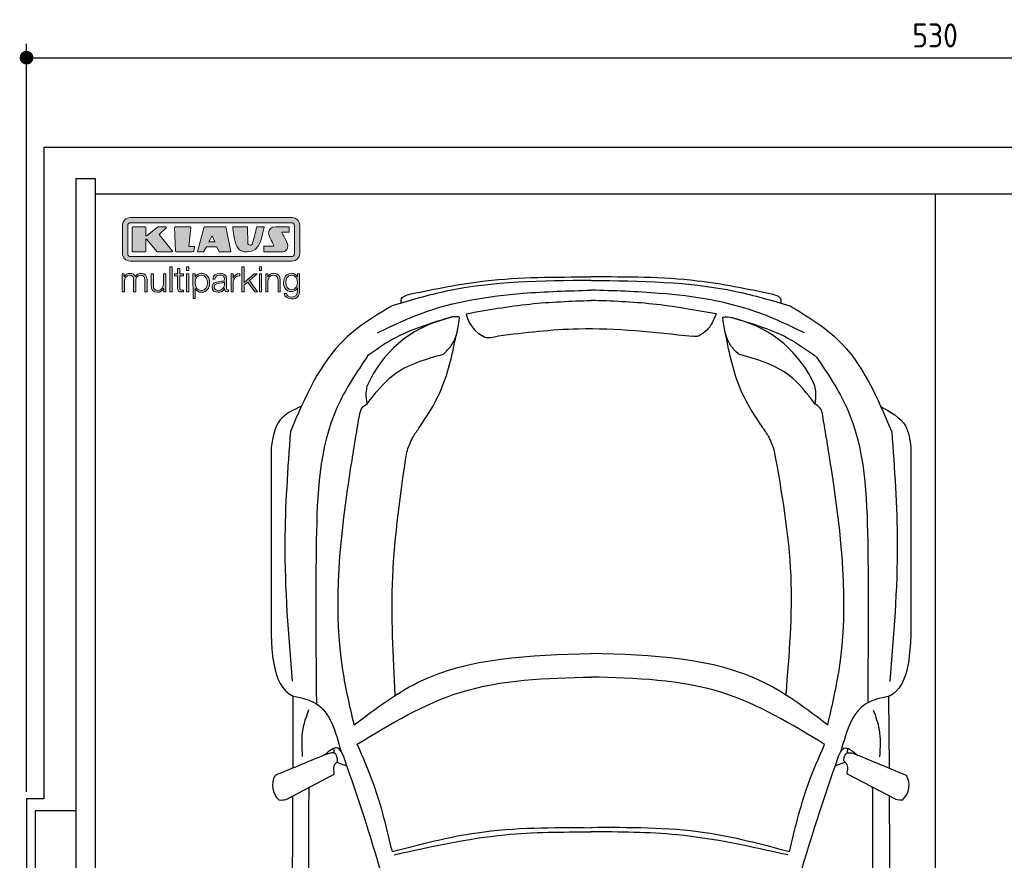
# Model space of a CAD drawing. Header units: millimetres. Extents: x -20 to 5811, y -1152 to 5573.
# Tile 2 of 3: x -20 to 2852, y 3121 to 5573. Entities that reach past the tile are written whole.
import ezdxf

# ---------------------------------------------------------------- set-up
doc = ezdxf.new("R2010")
doc.units = ezdxf.units.MM
for name, color, linetype in [('4', 3, 'Continuous'), ('5', 3, 'Continuous'), ('Car', 10, 'Continuous'), ('Logo', 7, 'Continuous')]:
    doc.layers.add(name, color=color, linetype=linetype)
doc.styles.get("Standard").update_dxf_attribs({"font": 'ISOCP.SHX'})
doc.dimstyles.new('GEN-ISO', dxfattribs={"dimscale": 20, "dimtxt": 3.5, "dimasz": 2, "dimexe": 2, "dimexo": 1, "dimgap": 1.5, "dimtad": 1, "dimdec": 1, "dimdsep": 46, "dimtxsty": 'Standard', "dimblk": 'PUNKT', "dimcen": 2, "dimclrd": 256, "dimclre": 256, "dimclrt": 2, "dimadec": 0, "dimazin": 0, "dimtp": 0.1, "dimtm": 0.1, "dimtfac": 0.71, "dimtdec": 1, "dimtmove": 2, "dimatfit": 3, "dimldrblk": 'PUNKT', "dimfxl": 0, "dimtolj": 1, "dimarcsym": 0})

# ---------------------------------------------------------------- blocks, each defined once
blk = doc.blocks.new('PUNKT')
at = {"layer": '4', "color": 0, "linetype": 'ByBlock'}
blk.add_line((-0.5, 0), (-1, 0), dxfattribs=at)
at = {"layer": '4', "color": 0, "linetype": 'ByBlock', "const_width": 0.5}
blk.add_lwpolyline([(-0.25, 0, 1), (0.25, 0, 1)], format="xyb", close=True, dxfattribs=at)
blk = doc.blocks.new('*D6')
at = {"layer": '5', "lineweight": -2}
for p, q in [((0, 3320), (0, 5502.1)), ((5300, 3320), (5300, 5502.1)), ((40, 5462.1), (5260, 5462.1))]:
    blk.add_line(p, q, dxfattribs=at)
at = {"layer": 'DEFPOINTS', "color": 0}
for p in [(5300, 5462.1), (0, 3300), (5300, 3300)]:
    blk.add_point(p, dxfattribs=at)
at = {"layer": '5', "lineweight": -2, "xscale": 40, "yscale": 40, "zscale": 40, "rotation": 180}
blk.add_blockref('PUNKT', (0, 5462.1), dxfattribs=at)
at = {"layer": '5', "lineweight": -2, "xscale": 40, "yscale": 40, "zscale": 40}
blk.add_blockref('PUNKT', (5300, 5462.1), dxfattribs=at)
at = {"layer": '5', "color": 2, "insert": (2650, 5527.1), "char_height": 70, "attachment_point": 5}
blk.add_mtext('530', dxfattribs=at)
blk = doc.blocks.new('KLAUS')
at = {"layer": 'Logo'}
h = blk.add_hatch(color=8, dxfattribs=at)
h.dxf.hatch_style = 2
edge = h.paths.add_edge_path()
edge.add_spline(control_points=[(3.6, 29.09), (2.88, 29.09), (2.3, 28.51), (2.3, 27.8), (2.3, 27.8), (2.3, 16.11), (2.3, 16.11), (2.3, 15.39), (2.88, 14.81), (3.6, 14.81), (3.6, 14.81), (71.16, 14.81), (71.16, 14.81), (71.88, 14.81), (72.46, 15.39), (72.46, 16.11), (72.46, 16.11), (72.46, 27.8), (72.46, 27.8), (72.46, 28.51), (71.88, 29.09), (71.16, 29.09), (71.16, 29.09), (3.6, 29.09), (3.6, 29.09), (3.6, 29.09), (3.6, 29.09), (3.6, 29.09)], knot_values=[0, 0, 0, 0, 1, 1, 1, 2, 2, 2, 3, 3, 3, 4, 4, 4, 5, 5, 5, 6, 6, 6, 7, 7, 7, 8, 8, 8, 9, 9, 9, 9], degree=3, periodic=0)
edge = h.paths.add_edge_path()
edge.add_spline(control_points=[(3.35, 31.23), (3.35, 31.23), (71.47, 31.23), (71.47, 31.23), (73.26, 31.23), (74.71, 29.77), (74.71, 27.99), (74.71, 27.99), (74.71, 16.17), (74.71, 16.17), (74.71, 14.38), (73.26, 12.93), (71.47, 12.93), (71.47, 12.93), (3.35, 12.93), (3.35, 12.93), (1.56, 12.93), (0.11, 14.38), (0.11, 16.17), (0.11, 16.17), (0.11, 27.99), (0.11, 27.99), (0.11, 29.77), (1.56, 31.23), (3.35, 31.23), (3.35, 31.23), (3.35, 31.23), (3.35, 31.23)], knot_values=[0, 0, 0, 0, 1, 1, 1, 2, 2, 2, 3, 3, 3, 4, 4, 4, 5, 5, 5, 6, 6, 6, 7, 7, 7, 8, 8, 8, 9, 9, 9, 9], degree=3, periodic=0)
h = blk.add_hatch(color=8, dxfattribs=at)
h.dxf.hatch_style = 2
edge = h.paths.add_edge_path()
edge.add_spline(control_points=[(4.5, 27.33), (4.5, 27.33), (9.7, 27.33), (9.7, 27.33), (9.84, 27.33), (9.96, 27.22), (9.96, 27.08), (9.96, 27.08), (9.96, 23.69), (9.96, 23.69), (9.96, 23.69), (9.94, 23.64), (10.04, 23.59), (10.14, 23.53), (10.2, 23.57), (10.2, 23.57), (10.2, 23.57), (10.51, 23.75), (10.51, 23.75), (10.51, 23.75), (14.94, 27.33), (14.94, 27.33), (14.94, 27.33), (18.41, 27.33), (18.41, 27.33), (18.41, 27.33), (18.49, 27.33), (18.56, 27.2), (18.65, 27.04), (18.53, 26.91), (18.53, 26.91), (18.53, 26.91), (15.49, 24.11), (15.49, 24.11), (15.49, 24.11), (21.14, 17.06), (21.14, 17.06), (21.14, 17.06), (21.13, 16.91), (21.13, 16.91), (21.08, 16.84), (20.99, 16.82), (20.99, 16.82), (20.99, 16.82), (14.7, 16.82), (14.7, 16.82), (14.7, 16.82), (10.26, 22.17), (10.26, 22.17), (10.26, 22.17), (10.19, 22.24), (10.08, 22.21), (9.97, 22.18), (9.96, 22.11), (9.96, 22.11), (9.96, 22.11), (9.96, 17.08), (9.96, 17.08), (9.96, 16.94), (9.84, 16.82), (9.7, 16.82), (9.7, 16.82), (4.5, 16.82), (4.5, 16.82), (4.36, 16.82), (4.25, 16.94), (4.25, 17.08), (4.25, 17.08), (4.25, 27.08), (4.25, 27.08), (4.25, 27.22), (4.36, 27.33), (4.5, 27.33), (4.5, 27.33), (4.5, 27.33), (4.5, 27.33)], knot_values=[0, 0, 0, 0, 1, 1, 1, 2, 2, 2, 3, 3, 3, 4, 4, 4, 5, 5, 5, 6, 6, 6, 7, 7, 7, 8, 8, 8, 9, 9, 9, 10, 10, 10, 11, 11, 11, 12, 12, 12, 13, 13, 13, 14, 14, 14, 15, 15, 15, 16, 16, 16, 17, 17, 17, 18, 18, 18, 19, 19, 19, 20, 20, 20, 21, 21, 21, 22, 22, 22, 23, 23, 23, 24, 24, 24, 25, 25, 25, 25], degree=3, periodic=0)
h = blk.add_hatch(color=8, dxfattribs=at)
h.dxf.hatch_style = 2
h.paths.add_polyline_path([(22.42, 17.06), (21.97, 27.15), (22.24, 27.33), (28.55, 27.33), (28.86, 26.97), (28.01, 19.08), (30.26, 19.07), (30.44, 18.95), (30.08, 16.95), (29.49, 16.82), (22.6, 16.82)])
h = blk.add_hatch(color=8, dxfattribs=at)
h.paths.add_polyline_path([(36.52, 21.01), (38.93, 21.01), (37.87, 23.57)])
h.paths.add_polyline_path([(34.52, 27.33), (43.65, 27.33), (45.76, 16.94), (45.57, 16.82), (40.83, 16.82), (39.89, 18.95), (35.42, 18.95), (34.27, 16.82), (31.78, 16.82), (31.66, 17)])
h = blk.add_hatch(color=8, dxfattribs=at)
h.dxf.hatch_style = 2
edge = h.paths.add_edge_path()
edge.add_spline(control_points=[(52.69, 27.32), (52.69, 27.32), (52.88, 20.14), (52.88, 20.14), (53.01, 19.89), (53.2, 19.77), (53.43, 19.71), (53.91, 19.59), (54.43, 19.57), (54.64, 20.03), (55.23, 21.34), (56.27, 25.45), (56.6, 27.33), (56.6, 27.33), (59.77, 27.33), (59.77, 27.33), (58.77, 23.9), (58.56, 16.82), (52.63, 16.76), (48.72, 16.72), (48.01, 19.35), (47.27, 22.24), (46.89, 23.68), (46.54, 27.33), (46.54, 27.33), (46.54, 27.33), (52.69, 27.32), (52.69, 27.32), (52.69, 27.32), (52.69, 27.32), (52.69, 27.32)], knot_values=[0, 0, 0, 0, 1, 1, 1, 2, 2, 2, 3, 3, 3, 4, 4, 4, 5, 5, 5, 6, 6, 6, 7, 7, 7, 8, 8, 8, 9, 9, 9, 10, 10, 10, 10], degree=3, periodic=0)
h = blk.add_hatch(color=8, dxfattribs=at)
h.dxf.hatch_style = 2
edge = h.paths.add_edge_path()
edge.add_spline(control_points=[(64.46, 27.33), (64.46, 27.33), (70.31, 27.33), (70.31, 27.33), (70.31, 26.52), (70.31, 26.02), (70.31, 25.12), (70.31, 25.12), (67.3, 25.12), (67.3, 25.12), (67.24, 25.04), (67.25, 25.11), (67.25, 24.91), (67.25, 24.88), (69.73, 20.38), (69.73, 19.57), (69.73, 16.4), (67.22, 16.81), (65.9, 16.82), (65.9, 16.82), (59.59, 16.82), (59.59, 16.82), (59.59, 17.76), (59.59, 18.23), (59.59, 19.14), (59.59, 19.14), (63.75, 19.14), (63.75, 19.14), (63.82, 19.22), (63.81, 19.11), (63.81, 19.31), (63.81, 20.32), (61.58, 23.06), (61.58, 24.63), (61.58, 26.33), (62.83, 27.34), (64.46, 27.33), (64.46, 27.33), (64.46, 27.33), (64.46, 27.33)], knot_values=[0, 0, 0, 0, 1, 1, 1, 2, 2, 2, 3, 3, 3, 4, 4, 4, 5, 5, 5, 6, 6, 6, 7, 7, 7, 8, 8, 8, 9, 9, 9, 10, 10, 10, 11, 11, 11, 12, 12, 12, 13, 13, 13, 13], degree=3, periodic=0)
h = blk.add_hatch(color=30, dxfattribs=at)
h.dxf.hatch_style = 2
h.paths.add_polyline_path([(20.07, 0), (20.99, 0), (20.99, 10.45), (20.07, 10.45)])
h = blk.add_hatch(color=30, dxfattribs=at)
h.dxf.hatch_style = 2
edge = h.paths.add_edge_path()
edge.add_spline(control_points=[(24.22, 9.82), (24.22, 9.82), (23.3, 9.82), (23.3, 9.82), (23.3, 9.82), (23.3, 7.55), (23.3, 7.55), (23.3, 7.55), (21.98, 7.55), (21.98, 7.55), (21.98, 7.55), (21.98, 6.78), (21.98, 6.78), (21.98, 6.78), (23.3, 6.78), (23.3, 6.78), (23.3, 6.78), (23.3, 1.61), (23.3, 1.61), (23.28, 0.32), (23.71, -0.09), (24.94, -0.09), (25.22, -0.09), (25.48, -0.06), (25.76, -0.06), (25.76, -0.06), (25.76, 0.73), (25.76, 0.73), (25.5, 0.7), (25.23, 0.69), (24.97, 0.69), (24.31, 0.73), (24.22, 1.08), (24.22, 1.68), (24.22, 1.68), (24.22, 6.78), (24.22, 6.78), (24.22, 6.78), (25.76, 6.78), (25.76, 6.78), (25.76, 6.78), (25.76, 7.55), (25.76, 7.55), (25.76, 7.55), (24.22, 7.55), (24.22, 7.55), (24.22, 7.55), (24.22, 9.82), (24.22, 9.82), (24.22, 9.82), (24.22, 9.82), (24.22, 9.82)], knot_values=[0, 0, 0, 0, 1, 1, 1, 2, 2, 2, 3, 3, 3, 4, 4, 4, 5, 5, 5, 6, 6, 6, 7, 7, 7, 8, 8, 8, 9, 9, 9, 10, 10, 10, 11, 11, 11, 12, 12, 12, 13, 13, 13, 14, 14, 14, 15, 15, 15, 16, 16, 16, 17, 17, 17, 17], degree=3, periodic=0)
h = blk.add_hatch(color=30, dxfattribs=at)
h.paths.add_polyline_path([(27.1, 0), (28.03, 0), (28.03, 7.55), (27.1, 7.55)])
h.paths.add_polyline_path([(27.1, 8.98), (28.03, 8.98), (28.03, 10.45), (27.1, 10.45)])
h = blk.add_hatch(color=30, dxfattribs=at)
h.dxf.hatch_style = 2
h.paths.add_polyline_path([(50.4, 0), (51.32, 0), (51.32, 2.87), (52.82, 4.11), (55.8, 0), (56.96, 0), (53.52, 4.76), (56.74, 7.55), (55.51, 7.55), (51.32, 3.89), (51.32, 10.45), (50.4, 10.45)])
h = blk.add_hatch(color=30, dxfattribs=at)
h.paths.add_polyline_path([(57.74, 0), (58.66, 0), (58.66, 7.55), (57.74, 7.55)])
h.paths.add_polyline_path([(57.74, 8.98), (58.66, 8.98), (58.66, 10.45), (57.74, 10.45)])
h = blk.add_hatch(color=30, dxfattribs=at)
h.dxf.hatch_style = 2
edge = h.paths.add_edge_path()
edge.add_spline(control_points=[(0, 0), (0, 0), (0.92, 0), (0.92, 0), (0.92, 0), (0.92, 4.22), (0.92, 4.22), (0.94, 5.8), (1.58, 7), (3.18, 7), (4.35, 7), (4.77, 6.15), (4.76, 5.12), (4.76, 5.12), (4.76, 0), (4.76, 0), (4.76, 0), (5.68, 0), (5.68, 0), (5.68, 0), (5.68, 4.27), (5.68, 4.27), (5.68, 5.68), (6.14, 7), (7.73, 7), (9.05, 7), (9.52, 6.32), (9.52, 5.08), (9.52, 5.08), (9.52, 0), (9.52, 0), (9.52, 0), (10.44, 0), (10.44, 0), (10.44, 0), (10.44, 5.12), (10.44, 5.12), (10.44, 6.91), (9.59, 7.77), (7.94, 7.77), (6.94, 7.77), (5.99, 7.29), (5.54, 6.3), (5.26, 7.29), (4.36, 7.77), (3.37, 7.77), (2.17, 7.77), (1.38, 7.19), (0.89, 6.28), (0.89, 6.28), (0.85, 6.28), (0.85, 6.28), (0.85, 6.28), (0.85, 7.55), (0.85, 7.55), (0.85, 7.55), (0, 7.55), (0, 7.55), (0, 7.55), (0, 0), (0, 0), (0, 0), (0, 0), (0, 0)], knot_values=[0, 0, 0, 0, 1, 1, 1, 2, 2, 2, 3, 3, 3, 4, 4, 4, 5, 5, 5, 6, 6, 6, 7, 7, 7, 8, 8, 8, 9, 9, 9, 10, 10, 10, 11, 11, 11, 12, 12, 12, 13, 13, 13, 14, 14, 14, 15, 15, 15, 16, 16, 16, 17, 17, 17, 18, 18, 18, 19, 19, 19, 20, 20, 20, 21, 21, 21, 21], degree=3, periodic=0)
h = blk.add_hatch(color=30, dxfattribs=at)
h.dxf.hatch_style = 2
edge = h.paths.add_edge_path()
edge.add_spline(control_points=[(18.31, 7.55), (18.31, 7.55), (17.39, 7.55), (17.39, 7.55), (17.39, 7.55), (17.39, 3.59), (17.39, 3.59), (17.39, 2.05), (16.7, 0.56), (15.12, 0.56), (13.66, 0.56), (13.15, 1.27), (13.1, 2.64), (13.1, 2.64), (13.1, 7.55), (13.1, 7.55), (13.1, 7.55), (12.18, 7.55), (12.18, 7.55), (12.18, 7.55), (12.18, 2.65), (12.18, 2.65), (12.18, 0.89), (12.93, -0.22), (14.83, -0.22), (15.96, -0.22), (16.95, 0.35), (17.44, 1.36), (17.44, 1.36), (17.47, 1.36), (17.47, 1.36), (17.47, 1.36), (17.47, 0), (17.47, 0), (17.47, 0), (18.31, 0), (18.31, 0), (18.31, 0), (18.31, 7.55), (18.31, 7.55), (18.31, 7.55), (18.31, 7.55), (18.31, 7.55)], knot_values=[0, 0, 0, 0, 1, 1, 1, 2, 2, 2, 3, 3, 3, 4, 4, 4, 5, 5, 5, 6, 6, 6, 7, 7, 7, 8, 8, 8, 9, 9, 9, 10, 10, 10, 11, 11, 11, 12, 12, 12, 13, 13, 13, 14, 14, 14, 14], degree=3, periodic=0)
h = blk.add_hatch(color=30, dxfattribs=at)
edge = h.paths.add_edge_path()
edge.add_spline(control_points=[(35.84, 3.78), (35.84, 2.21), (35.12, 0.56), (33.37, 0.56), (31.4, 0.56), (30.72, 2.21), (30.72, 3.78), (30.72, 5.49), (31.33, 7), (33.37, 7), (35.12, 7), (35.84, 5.34), (35.84, 3.78), (35.84, 3.78), (35.84, 3.78), (35.84, 3.78)], knot_values=[0, 0, 0, 0, 1, 1, 1, 2, 2, 2, 3, 3, 3, 4, 4, 4, 5, 5, 5, 5], degree=3, periodic=0)
edge = h.paths.add_edge_path()
edge.add_spline(control_points=[(29.79, -2.8), (29.79, -2.8), (30.72, -2.8), (30.72, -2.8), (30.72, -2.8), (30.72, 1.43), (30.72, 1.43), (30.72, 1.43), (30.74, 1.43), (30.74, 1.43), (31.14, 0.35), (32.24, -0.22), (33.37, -0.22), (35.66, -0.22), (36.76, 1.64), (36.76, 3.78), (36.76, 5.91), (35.66, 7.77), (33.37, 7.77), (32.15, 7.77), (31.1, 7.14), (30.67, 6.12), (30.67, 6.12), (30.64, 6.12), (30.64, 6.12), (30.64, 6.12), (30.64, 7.55), (30.64, 7.55), (30.64, 7.55), (29.79, 7.55), (29.79, 7.55), (29.79, 7.55), (29.79, -2.8), (29.79, -2.8), (29.79, -2.8), (29.79, -2.8), (29.79, -2.8)], knot_values=[0, 0, 0, 0, 1, 1, 1, 2, 2, 2, 3, 3, 3, 4, 4, 4, 5, 5, 5, 6, 6, 6, 7, 7, 7, 8, 8, 8, 9, 9, 9, 10, 10, 10, 11, 11, 11, 12, 12, 12, 12], degree=3, periodic=0)
h = blk.add_hatch(color=30, dxfattribs=at)
edge = h.paths.add_edge_path()
edge.add_spline(control_points=[(43.03, 2.93), (43.04, 1.45), (41.8, 0.56), (40.39, 0.56), (39.53, 0.56), (38.71, 1.13), (38.71, 2.05), (38.71, 3.53), (40.66, 3.51), (42.22, 3.79), (42.47, 3.84), (42.88, 3.91), (43, 4.13), (43, 4.13), (43.03, 4.13), (43.03, 4.13), (43.03, 4.13), (43.03, 2.93), (43.03, 2.93), (43.03, 2.93), (43.03, 2.93), (43.03, 2.93)], knot_values=[0, 0, 0, 0, 1, 1, 1, 2, 2, 2, 3, 3, 3, 4, 4, 4, 5, 5, 5, 6, 6, 6, 7, 7, 7, 7], degree=3, periodic=0)
edge = h.paths.add_edge_path()
edge.add_spline(control_points=[(39.03, 5.24), (39.06, 6.47), (39.91, 7), (41.05, 7), (42.14, 7), (43.03, 6.69), (43.03, 5.45), (43.03, 4.61), (42.6, 4.51), (41.84, 4.42), (39.85, 4.19), (37.79, 4.11), (37.79, 1.99), (37.79, 0.47), (38.93, -0.22), (40.32, -0.22), (41.77, -0.22), (42.43, 0.34), (43.07, 1.32), (43.07, 1.32), (43.1, 1.32), (43.1, 1.32), (43.1, 0.53), (43.25, 0), (44.19, 0), (44.43, 0), (44.58, 0.01), (44.79, 0.06), (44.79, 0.06), (44.79, 0.83), (44.79, 0.83), (44.71, 0.81), (44.6, 0.78), (44.49, 0.78), (44.13, 0.78), (43.95, 0.98), (43.95, 1.33), (43.95, 1.33), (43.95, 5.34), (43.95, 5.34), (43.95, 7.36), (42.5, 7.77), (41.17, 7.77), (39.44, 7.77), (38.2, 7.01), (38.11, 5.24), (38.11, 5.24), (39.03, 5.24), (39.03, 5.24), (39.03, 5.24), (39.03, 5.24), (39.03, 5.24)], knot_values=[0, 0, 0, 0, 1, 1, 1, 2, 2, 2, 3, 3, 3, 4, 4, 4, 5, 5, 5, 6, 6, 6, 7, 7, 7, 8, 8, 8, 9, 9, 9, 10, 10, 10, 11, 11, 11, 12, 12, 12, 13, 13, 13, 14, 14, 14, 15, 15, 15, 16, 16, 16, 17, 17, 17, 17], degree=3, periodic=0)
h = blk.add_hatch(color=30, dxfattribs=at)
h.dxf.hatch_style = 2
edge = h.paths.add_edge_path()
edge.add_spline(control_points=[(45.79, 0), (45.79, 0), (46.71, 0), (46.71, 0), (46.71, 0), (46.71, 4.03), (46.71, 4.03), (46.71, 5.59), (47.85, 6.82), (49.52, 6.73), (49.52, 6.73), (49.52, 7.66), (49.52, 7.66), (48.16, 7.72), (47.14, 7), (46.67, 5.78), (46.67, 5.78), (46.64, 5.78), (46.64, 5.78), (46.64, 5.78), (46.64, 7.55), (46.64, 7.55), (46.64, 7.55), (45.79, 7.55), (45.79, 7.55), (45.79, 7.55), (45.79, 0), (45.79, 0), (45.79, 0), (45.79, 0), (45.79, 0)], knot_values=[0, 0, 0, 0, 1, 1, 1, 2, 2, 2, 3, 3, 3, 4, 4, 4, 5, 5, 5, 6, 6, 6, 7, 7, 7, 8, 8, 8, 9, 9, 9, 10, 10, 10, 10], degree=3, periodic=0)
h = blk.add_hatch(color=30, dxfattribs=at)
h.dxf.hatch_style = 2
edge = h.paths.add_edge_path()
edge.add_spline(control_points=[(60.41, 0), (60.41, 0), (61.33, 0), (61.33, 0), (61.33, 0), (61.33, 4.41), (61.33, 4.41), (61.36, 5.89), (62.24, 7), (63.7, 7), (65.2, 7), (65.62, 6.02), (65.62, 4.71), (65.62, 4.71), (65.62, 0), (65.62, 0), (65.62, 0), (66.54, 0), (66.54, 0), (66.54, 0), (66.54, 4.86), (66.54, 4.86), (66.54, 6.66), (65.9, 7.77), (63.78, 7.77), (62.71, 7.77), (61.7, 7.16), (61.36, 6.25), (61.36, 6.25), (61.33, 6.25), (61.33, 6.25), (61.33, 6.25), (61.33, 7.55), (61.33, 7.55), (61.33, 7.55), (60.41, 7.55), (60.41, 7.55), (60.41, 7.55), (60.41, 0), (60.41, 0), (60.41, 0), (60.41, 0), (60.41, 0)], knot_values=[0, 0, 0, 0, 1, 1, 1, 2, 2, 2, 3, 3, 3, 4, 4, 4, 5, 5, 5, 6, 6, 6, 7, 7, 7, 8, 8, 8, 9, 9, 9, 10, 10, 10, 11, 11, 11, 12, 12, 12, 13, 13, 13, 14, 14, 14, 14], degree=3, periodic=0)
h = blk.add_hatch(color=30, dxfattribs=at)
edge = h.paths.add_edge_path()
edge.add_spline(control_points=[(71.32, 0.86), (69.62, 0.86), (68.83, 2.34), (68.83, 3.86), (68.83, 5.43), (69.56, 7), (71.32, 7), (73.06, 7), (73.75, 5.34), (73.75, 3.86), (73.75, 2.33), (72.91, 0.86), (71.32, 0.86), (71.32, 0.86), (71.32, 0.86), (71.32, 0.86)], knot_values=[0, 0, 0, 0, 1, 1, 1, 2, 2, 2, 3, 3, 3, 4, 4, 4, 5, 5, 5, 5], degree=3, periodic=0)
edge = h.paths.add_edge_path()
edge.add_spline(control_points=[(74.67, 7.55), (74.67, 7.55), (73.75, 7.55), (73.75, 7.55), (73.75, 7.55), (73.75, 6.25), (73.75, 6.25), (73.75, 6.25), (73.72, 6.25), (73.72, 6.25), (73.35, 7.09), (72.41, 7.77), (71.32, 7.77), (69.13, 7.77), (67.9, 6.05), (67.9, 3.97), (67.9, 1.82), (68.9, 0.09), (71.32, 0.09), (72.4, 0.09), (73.29, 0.72), (73.72, 1.64), (73.72, 1.64), (73.75, 1.64), (73.75, 1.64), (73.75, 1.64), (73.75, 0.61), (73.75, 0.61), (73.75, -1.23), (73.01, -2.24), (71.32, -2.24), (70.29, -2.24), (69.31, -1.85), (69.1, -0.73), (69.1, -0.73), (68.18, -0.73), (68.18, -0.73), (68.31, -2.34), (69.81, -3.02), (71.32, -3.02), (73.79, -3.02), (74.65, -1.64), (74.67, 0.61), (74.67, 0.61), (74.67, 7.55), (74.67, 7.55), (74.67, 7.55), (74.67, 7.55), (74.67, 7.55)], knot_values=[0, 0, 0, 0, 1, 1, 1, 2, 2, 2, 3, 3, 3, 4, 4, 4, 5, 5, 5, 6, 6, 6, 7, 7, 7, 8, 8, 8, 9, 9, 9, 10, 10, 10, 11, 11, 11, 12, 12, 12, 13, 13, 13, 14, 14, 14, 15, 15, 15, 16, 16, 16, 16], degree=3, periodic=0)
at = {"layer": 'Logo', "lineweight": 0}
for points in [[(22.42, 17.06), (21.97, 27.15), (22.24, 27.33), (28.55, 27.33), (28.86, 26.97), (28.01, 19.08), (30.26, 19.07), (30.44, 18.95), (30.08, 16.95), (29.49, 16.82), (22.6, 16.82), (22.42, 17.06), (22.42, 17.06)], [(34.52, 27.33), (43.65, 27.33), (45.76, 16.94), (45.57, 16.82), (40.83, 16.82), (39.89, 18.95), (35.42, 18.95), (34.27, 16.82), (31.78, 16.82), (31.66, 17), (34.52, 27.33), (34.52, 27.33)], [(36.52, 21.01), (38.93, 21.01), (37.87, 23.57), (36.52, 21.01), (36.52, 21.01)], [(20.07, 0), (20.99, 0), (20.99, 10.45), (20.07, 10.45), (20.07, 0), (20.07, 0)], [(27.1, 8.98), (28.03, 8.98), (28.03, 10.45), (27.1, 10.45), (27.1, 8.98), (27.1, 8.98)], [(50.4, 0), (51.32, 0), (51.32, 2.87), (52.82, 4.11), (55.8, 0), (56.96, 0), (53.52, 4.76), (56.74, 7.55), (55.51, 7.55), (51.32, 3.89), (51.32, 10.45), (50.4, 10.45), (50.4, 0), (50.4, 0)], [(57.74, 8.98), (58.66, 8.98), (58.66, 10.45), (57.74, 10.45), (57.74, 8.98), (57.74, 8.98)], [(27.1, 0), (28.03, 0), (28.03, 7.55), (27.1, 7.55), (27.1, 0), (27.1, 0)], [(57.74, 0), (58.66, 0), (58.66, 7.55), (57.74, 7.55), (57.74, 0), (57.74, 0)]]:
    blk.add_lwpolyline(points, dxfattribs=at)
for points, knots in [([(3.35, 31.23), (3.35, 31.23), (71.47, 31.23), (71.47, 31.23), (73.26, 31.23), (74.71, 29.77), (74.71, 27.99), (74.71, 27.99), (74.71, 16.17), (74.71, 16.17), (74.71, 14.38), (73.26, 12.93), (71.47, 12.93), (71.47, 12.93), (3.35, 12.93), (3.35, 12.93), (1.56, 12.93), (0.11, 14.38), (0.11, 16.17), (0.11, 16.17), (0.11, 27.99), (0.11, 27.99), (0.11, 29.77), (1.56, 31.23), (3.35, 31.23), (3.35, 31.23), (3.35, 31.23), (3.35, 31.23)], [0, 0, 0, 0, 1, 1, 1, 2, 2, 2, 3, 3, 3, 4, 4, 4, 5, 5, 5, 6, 6, 6, 7, 7, 7, 8, 8, 8, 9, 9, 9, 9]), ([(3.6, 29.09), (2.88, 29.09), (2.3, 28.51), (2.3, 27.8), (2.3, 27.8), (2.3, 16.11), (2.3, 16.11), (2.3, 15.39), (2.88, 14.81), (3.6, 14.81), (3.6, 14.81), (71.16, 14.81), (71.16, 14.81), (71.88, 14.81), (72.46, 15.39), (72.46, 16.11), (72.46, 16.11), (72.46, 27.8), (72.46, 27.8), (72.46, 28.51), (71.88, 29.09), (71.16, 29.09), (71.16, 29.09), (3.6, 29.09), (3.6, 29.09), (3.6, 29.09), (3.6, 29.09), (3.6, 29.09)], [0, 0, 0, 0, 1, 1, 1, 2, 2, 2, 3, 3, 3, 4, 4, 4, 5, 5, 5, 6, 6, 6, 7, 7, 7, 8, 8, 8, 9, 9, 9, 9]), ([(4.5, 27.33), (4.5, 27.33), (9.7, 27.33), (9.7, 27.33), (9.84, 27.33), (9.96, 27.22), (9.96, 27.08), (9.96, 27.08), (9.96, 23.69), (9.96, 23.69), (9.96, 23.69), (9.94, 23.64), (10.04, 23.59), (10.14, 23.53), (10.2, 23.57), (10.2, 23.57), (10.2, 23.57), (10.51, 23.75), (10.51, 23.75), (10.51, 23.75), (14.94, 27.33), (14.94, 27.33), (14.94, 27.33), (18.41, 27.33), (18.41, 27.33), (18.41, 27.33), (18.49, 27.33), (18.56, 27.2), (18.65, 27.04), (18.53, 26.91), (18.53, 26.91), (18.53, 26.91), (15.49, 24.11), (15.49, 24.11), (15.49, 24.11), (21.14, 17.06), (21.14, 17.06), (21.14, 17.06), (21.13, 16.91), (21.13, 16.91), (21.08, 16.84), (20.99, 16.82), (20.99, 16.82), (20.99, 16.82), (14.7, 16.82), (14.7, 16.82), (14.7, 16.82), (10.26, 22.17), (10.26, 22.17), (10.26, 22.17), (10.19, 22.24), (10.08, 22.21), (9.97, 22.18), (9.96, 22.11), (9.96, 22.11), (9.96, 22.11), (9.96, 17.08), (9.96, 17.08), (9.96, 16.94), (9.84, 16.82), (9.7, 16.82), (9.7, 16.82), (4.5, 16.82), (4.5, 16.82), (4.36, 16.82), (4.25, 16.94), (4.25, 17.08), (4.25, 17.08), (4.25, 27.08), (4.25, 27.08), (4.25, 27.22), (4.36, 27.33), (4.5, 27.33), (4.5, 27.33), (4.5, 27.33), (4.5, 27.33)], [0, 0, 0, 0, 1, 1, 1, 2, 2, 2, 3, 3, 3, 4, 4, 4, 5, 5, 5, 6, 6, 6, 7, 7, 7, 8, 8, 8, 9, 9, 9, 10, 10, 10, 11, 11, 11, 12, 12, 12, 13, 13, 13, 14, 14, 14, 15, 15, 15, 16, 16, 16, 17, 17, 17, 18, 18, 18, 19, 19, 19, 20, 20, 20, 21, 21, 21, 22, 22, 22, 23, 23, 23, 24, 24, 24, 25, 25, 25, 25]), ([(52.69, 27.32), (52.69, 27.32), (52.88, 20.14), (52.88, 20.14), (53.01, 19.89), (53.2, 19.77), (53.43, 19.71), (53.91, 19.59), (54.43, 19.57), (54.64, 20.03), (55.23, 21.34), (56.27, 25.45), (56.6, 27.33), (56.6, 27.33), (59.77, 27.33), (59.77, 27.33), (58.77, 23.9), (58.56, 16.82), (52.63, 16.76), (48.72, 16.72), (48.01, 19.35), (47.27, 22.24), (46.89, 23.68), (46.54, 27.33), (46.54, 27.33), (46.54, 27.33), (52.69, 27.32), (52.69, 27.32), (52.69, 27.32), (52.69, 27.32), (52.69, 27.32)], [0, 0, 0, 0, 1, 1, 1, 2, 2, 2, 3, 3, 3, 4, 4, 4, 5, 5, 5, 6, 6, 6, 7, 7, 7, 8, 8, 8, 9, 9, 9, 10, 10, 10, 10]), ([(64.46, 27.33), (64.46, 27.33), (70.31, 27.33), (70.31, 27.33), (70.31, 26.52), (70.31, 26.02), (70.31, 25.12), (70.31, 25.12), (67.3, 25.12), (67.3, 25.12), (67.24, 25.04), (67.25, 25.11), (67.25, 24.91), (67.25, 24.88), (69.73, 20.38), (69.73, 19.57), (69.73, 16.4), (67.22, 16.81), (65.9, 16.82), (65.9, 16.82), (59.59, 16.82), (59.59, 16.82), (59.59, 17.76), (59.59, 18.23), (59.59, 19.14), (59.59, 19.14), (63.75, 19.14), (63.75, 19.14), (63.82, 19.22), (63.81, 19.11), (63.81, 19.31), (63.81, 20.32), (61.58, 23.06), (61.58, 24.63), (61.58, 26.33), (62.83, 27.34), (64.46, 27.33), (64.46, 27.33), (64.46, 27.33), (64.46, 27.33)], [0, 0, 0, 0, 1, 1, 1, 2, 2, 2, 3, 3, 3, 4, 4, 4, 5, 5, 5, 6, 6, 6, 7, 7, 7, 8, 8, 8, 9, 9, 9, 10, 10, 10, 11, 11, 11, 12, 12, 12, 13, 13, 13, 13]), ([(24.22, 9.82), (24.22, 9.82), (23.3, 9.82), (23.3, 9.82), (23.3, 9.82), (23.3, 7.55), (23.3, 7.55), (23.3, 7.55), (21.98, 7.55), (21.98, 7.55), (21.98, 7.55), (21.98, 6.78), (21.98, 6.78), (21.98, 6.78), (23.3, 6.78), (23.3, 6.78), (23.3, 6.78), (23.3, 1.61), (23.3, 1.61), (23.28, 0.32), (23.71, -0.09), (24.94, -0.09), (25.22, -0.09), (25.48, -0.06), (25.76, -0.06), (25.76, -0.06), (25.76, 0.73), (25.76, 0.73), (25.5, 0.7), (25.23, 0.69), (24.97, 0.69), (24.31, 0.73), (24.22, 1.08), (24.22, 1.68), (24.22, 1.68), (24.22, 6.78), (24.22, 6.78), (24.22, 6.78), (25.76, 6.78), (25.76, 6.78), (25.76, 6.78), (25.76, 7.55), (25.76, 7.55), (25.76, 7.55), (24.22, 7.55), (24.22, 7.55), (24.22, 7.55), (24.22, 9.82), (24.22, 9.82), (24.22, 9.82), (24.22, 9.82), (24.22, 9.82)], [0, 0, 0, 0, 1, 1, 1, 2, 2, 2, 3, 3, 3, 4, 4, 4, 5, 5, 5, 6, 6, 6, 7, 7, 7, 8, 8, 8, 9, 9, 9, 10, 10, 10, 11, 11, 11, 12, 12, 12, 13, 13, 13, 14, 14, 14, 15, 15, 15, 16, 16, 16, 17, 17, 17, 17]), ([(0, 0), (0, 0), (0.92, 0), (0.92, 0), (0.92, 0), (0.92, 4.22), (0.92, 4.22), (0.94, 5.8), (1.58, 7), (3.18, 7), (4.35, 7), (4.77, 6.15), (4.76, 5.12), (4.76, 5.12), (4.76, 0), (4.76, 0), (4.76, 0), (5.68, 0), (5.68, 0), (5.68, 0), (5.68, 4.27), (5.68, 4.27), (5.68, 5.68), (6.14, 7), (7.73, 7), (9.05, 7), (9.52, 6.32), (9.52, 5.08), (9.52, 5.08), (9.52, 0), (9.52, 0), (9.52, 0), (10.44, 0), (10.44, 0), (10.44, 0), (10.44, 5.12), (10.44, 5.12), (10.44, 6.91), (9.59, 7.77), (7.94, 7.77), (6.94, 7.77), (5.99, 7.29), (5.54, 6.3), (5.26, 7.29), (4.36, 7.77), (3.37, 7.77), (2.17, 7.77), (1.38, 7.19), (0.89, 6.28), (0.89, 6.28), (0.85, 6.28), (0.85, 6.28), (0.85, 6.28), (0.85, 7.55), (0.85, 7.55), (0.85, 7.55), (0, 7.55), (0, 7.55), (0, 7.55), (0, 0), (0, 0), (0, 0), (0, 0), (0, 0)], [0, 0, 0, 0, 1, 1, 1, 2, 2, 2, 3, 3, 3, 4, 4, 4, 5, 5, 5, 6, 6, 6, 7, 7, 7, 8, 8, 8, 9, 9, 9, 10, 10, 10, 11, 11, 11, 12, 12, 12, 13, 13, 13, 14, 14, 14, 15, 15, 15, 16, 16, 16, 17, 17, 17, 18, 18, 18, 19, 19, 19, 20, 20, 20, 21, 21, 21, 21]), ([(18.31, 7.55), (18.31, 7.55), (17.39, 7.55), (17.39, 7.55), (17.39, 7.55), (17.39, 3.59), (17.39, 3.59), (17.39, 2.05), (16.7, 0.56), (15.12, 0.56), (13.66, 0.56), (13.15, 1.27), (13.1, 2.64), (13.1, 2.64), (13.1, 7.55), (13.1, 7.55), (13.1, 7.55), (12.18, 7.55), (12.18, 7.55), (12.18, 7.55), (12.18, 2.65), (12.18, 2.65), (12.18, 0.89), (12.93, -0.22), (14.83, -0.22), (15.96, -0.22), (16.95, 0.35), (17.44, 1.36), (17.44, 1.36), (17.47, 1.36), (17.47, 1.36), (17.47, 1.36), (17.47, 0), (17.47, 0), (17.47, 0), (18.31, 0), (18.31, 0), (18.31, 0), (18.31, 7.55), (18.31, 7.55), (18.31, 7.55), (18.31, 7.55), (18.31, 7.55)], [0, 0, 0, 0, 1, 1, 1, 2, 2, 2, 3, 3, 3, 4, 4, 4, 5, 5, 5, 6, 6, 6, 7, 7, 7, 8, 8, 8, 9, 9, 9, 10, 10, 10, 11, 11, 11, 12, 12, 12, 13, 13, 13, 14, 14, 14, 14]), ([(29.79, -2.8), (29.79, -2.8), (30.72, -2.8), (30.72, -2.8), (30.72, -2.8), (30.72, 1.43), (30.72, 1.43), (30.72, 1.43), (30.74, 1.43), (30.74, 1.43), (31.14, 0.35), (32.24, -0.22), (33.37, -0.22), (35.66, -0.22), (36.76, 1.64), (36.76, 3.78), (36.76, 5.91), (35.66, 7.77), (33.37, 7.77), (32.15, 7.77), (31.1, 7.14), (30.67, 6.12), (30.67, 6.12), (30.64, 6.12), (30.64, 6.12), (30.64, 6.12), (30.64, 7.55), (30.64, 7.55), (30.64, 7.55), (29.79, 7.55), (29.79, 7.55), (29.79, 7.55), (29.79, -2.8), (29.79, -2.8), (29.79, -2.8), (29.79, -2.8), (29.79, -2.8)], [0, 0, 0, 0, 1, 1, 1, 2, 2, 2, 3, 3, 3, 4, 4, 4, 5, 5, 5, 6, 6, 6, 7, 7, 7, 8, 8, 8, 9, 9, 9, 10, 10, 10, 11, 11, 11, 12, 12, 12, 12]), ([(35.84, 3.78), (35.84, 2.21), (35.12, 0.56), (33.37, 0.56), (31.4, 0.56), (30.72, 2.21), (30.72, 3.78), (30.72, 5.49), (31.33, 7), (33.37, 7), (35.12, 7), (35.84, 5.34), (35.84, 3.78), (35.84, 3.78), (35.84, 3.78), (35.84, 3.78)], [0, 0, 0, 0, 1, 1, 1, 2, 2, 2, 3, 3, 3, 4, 4, 4, 5, 5, 5, 5]), ([(39.03, 5.24), (39.06, 6.47), (39.91, 7), (41.05, 7), (42.14, 7), (43.03, 6.69), (43.03, 5.45), (43.03, 4.61), (42.6, 4.51), (41.84, 4.42), (39.85, 4.19), (37.79, 4.11), (37.79, 1.99), (37.79, 0.47), (38.93, -0.22), (40.32, -0.22), (41.77, -0.22), (42.43, 0.34), (43.07, 1.32), (43.07, 1.32), (43.1, 1.32), (43.1, 1.32), (43.1, 0.53), (43.25, 0), (44.19, 0), (44.43, 0), (44.58, 0.01), (44.79, 0.06), (44.79, 0.06), (44.79, 0.83), (44.79, 0.83), (44.71, 0.81), (44.6, 0.78), (44.49, 0.78), (44.13, 0.78), (43.95, 0.98), (43.95, 1.33), (43.95, 1.33), (43.95, 5.34), (43.95, 5.34), (43.95, 7.36), (42.5, 7.77), (41.17, 7.77), (39.44, 7.77), (38.2, 7.01), (38.11, 5.24), (38.11, 5.24), (39.03, 5.24), (39.03, 5.24), (39.03, 5.24), (39.03, 5.24), (39.03, 5.24)], [0, 0, 0, 0, 1, 1, 1, 2, 2, 2, 3, 3, 3, 4, 4, 4, 5, 5, 5, 6, 6, 6, 7, 7, 7, 8, 8, 8, 9, 9, 9, 10, 10, 10, 11, 11, 11, 12, 12, 12, 13, 13, 13, 14, 14, 14, 15, 15, 15, 16, 16, 16, 17, 17, 17, 17]), ([(45.79, 0), (45.79, 0), (46.71, 0), (46.71, 0), (46.71, 0), (46.71, 4.03), (46.71, 4.03), (46.71, 5.59), (47.85, 6.82), (49.52, 6.73), (49.52, 6.73), (49.52, 7.66), (49.52, 7.66), (48.16, 7.72), (47.14, 7), (46.67, 5.78), (46.67, 5.78), (46.64, 5.78), (46.64, 5.78), (46.64, 5.78), (46.64, 7.55), (46.64, 7.55), (46.64, 7.55), (45.79, 7.55), (45.79, 7.55), (45.79, 7.55), (45.79, 0), (45.79, 0), (45.79, 0), (45.79, 0), (45.79, 0)], [0, 0, 0, 0, 1, 1, 1, 2, 2, 2, 3, 3, 3, 4, 4, 4, 5, 5, 5, 6, 6, 6, 7, 7, 7, 8, 8, 8, 9, 9, 9, 10, 10, 10, 10]), ([(60.41, 0), (60.41, 0), (61.33, 0), (61.33, 0), (61.33, 0), (61.33, 4.41), (61.33, 4.41), (61.36, 5.89), (62.24, 7), (63.7, 7), (65.2, 7), (65.62, 6.02), (65.62, 4.71), (65.62, 4.71), (65.62, 0), (65.62, 0), (65.62, 0), (66.54, 0), (66.54, 0), (66.54, 0), (66.54, 4.86), (66.54, 4.86), (66.54, 6.66), (65.9, 7.77), (63.78, 7.77), (62.71, 7.77), (61.7, 7.16), (61.36, 6.25), (61.36, 6.25), (61.33, 6.25), (61.33, 6.25), (61.33, 6.25), (61.33, 7.55), (61.33, 7.55), (61.33, 7.55), (60.41, 7.55), (60.41, 7.55), (60.41, 7.55), (60.41, 0), (60.41, 0), (60.41, 0), (60.41, 0), (60.41, 0)], [0, 0, 0, 0, 1, 1, 1, 2, 2, 2, 3, 3, 3, 4, 4, 4, 5, 5, 5, 6, 6, 6, 7, 7, 7, 8, 8, 8, 9, 9, 9, 10, 10, 10, 11, 11, 11, 12, 12, 12, 13, 13, 13, 14, 14, 14, 14]), ([(74.67, 7.55), (74.67, 7.55), (73.75, 7.55), (73.75, 7.55), (73.75, 7.55), (73.75, 6.25), (73.75, 6.25), (73.75, 6.25), (73.72, 6.25), (73.72, 6.25), (73.35, 7.09), (72.41, 7.77), (71.32, 7.77), (69.13, 7.77), (67.9, 6.05), (67.9, 3.97), (67.9, 1.82), (68.9, 0.09), (71.32, 0.09), (72.4, 0.09), (73.29, 0.72), (73.72, 1.64), (73.72, 1.64), (73.75, 1.64), (73.75, 1.64), (73.75, 1.64), (73.75, 0.61), (73.75, 0.61), (73.75, -1.23), (73.01, -2.24), (71.32, -2.24), (70.29, -2.24), (69.31, -1.85), (69.1, -0.73), (69.1, -0.73), (68.18, -0.73), (68.18, -0.73), (68.31, -2.34), (69.81, -3.02), (71.32, -3.02), (73.79, -3.02), (74.65, -1.64), (74.67, 0.61), (74.67, 0.61), (74.67, 7.55), (74.67, 7.55), (74.67, 7.55), (74.67, 7.55), (74.67, 7.55)], [0, 0, 0, 0, 1, 1, 1, 2, 2, 2, 3, 3, 3, 4, 4, 4, 5, 5, 5, 6, 6, 6, 7, 7, 7, 8, 8, 8, 9, 9, 9, 10, 10, 10, 11, 11, 11, 12, 12, 12, 13, 13, 13, 14, 14, 14, 15, 15, 15, 16, 16, 16, 16]), ([(71.32, 0.86), (69.62, 0.86), (68.83, 2.34), (68.83, 3.86), (68.83, 5.43), (69.56, 7), (71.32, 7), (73.06, 7), (73.75, 5.34), (73.75, 3.86), (73.75, 2.33), (72.91, 0.86), (71.32, 0.86), (71.32, 0.86), (71.32, 0.86), (71.32, 0.86)], [0, 0, 0, 0, 1, 1, 1, 2, 2, 2, 3, 3, 3, 4, 4, 4, 5, 5, 5, 5]), ([(43.03, 2.93), (43.04, 1.45), (41.8, 0.56), (40.39, 0.56), (39.53, 0.56), (38.71, 1.13), (38.71, 2.05), (38.71, 3.53), (40.66, 3.51), (42.22, 3.79), (42.47, 3.84), (42.88, 3.91), (43, 4.13), (43, 4.13), (43.03, 4.13), (43.03, 4.13), (43.03, 4.13), (43.03, 2.93), (43.03, 2.93), (43.03, 2.93), (43.03, 2.93), (43.03, 2.93)], [0, 0, 0, 0, 1, 1, 1, 2, 2, 2, 3, 3, 3, 4, 4, 4, 5, 5, 5, 6, 6, 6, 7, 7, 7, 7])]:
    blk.add_open_spline(points, degree=3, knots=knots, dxfattribs=at)

msp = doc.modelspace()

# ---------------------------------------------------------------- linework, layer by layer
for p, q in [((5100, 5063.5), (200, 5063.5)), ((2650, 5063.5), (2650, 218))]:
    msp.add_line(p, q)
msp.add_lwpolyline([(5300, 3300), (5250, 3300), (5250, 5200), (50, 5200), (50, 3300), (0, 3300), (0, 1400), (50, 1400), (50, 0), (5250, 0), (5250, 1400), (5300, 1400)], close=True)
for points in [[(145, 250), (145, 5110)], [(145, 5110), (200, 5110), (200, 30), (172.5, 30)], [(200, 5110), (200, 30)], [(145, 3265), (25, 3265), (25, 1465), (145, 1465)]]:
    msp.add_lwpolyline(points)
at = {"layer": 'Car'}
for p, q in [((844.91, 3618.84), (845.88, 3576.78)), ((777.56, 3392.25), (777.72, 3599.69)), ((2453.61, 3616.36), (2453.99, 3580.36)), ((2516.79, 3390.73), (2514.82, 3598.95)), ((897.35, 3432.77), (896.93, 3447.55)), ((2394.95, 3432.14), (2395.66, 3447.16)), ((904.58, 3407.26), (933.48, 3396.22)), ((2387.79, 3406.63), (2357.84, 3395.22)), ((756.83, 3298.3), (896.81, 3371.46)), ((2534.52, 3298.78), (2394.54, 3371.94))]:
    msp.add_line(p, q, dxfattribs=at)
for centre, radius, start, end in [((1375.54, 4733.69), 94.99, 191.22317, 245.90253), ((1305.54, 4370.57), 339.38, 104.39541, 156.68545), ((1987.64, 4370.28), 339.38, 23.26593, 75.55597), ((-4913.27, 1344.29), 6197.21, 15.945352, 19.596216), ((8203.89, 1338.73), 6197.21, 160.355167, 164.006031), ((775.78, 3339.52), 58.46, 150.8177, 226.89798), ((2515.57, 3340), 58.46, 313.10202, 29.1823), ((742.39, 3352.08), 55.62, 263.23473, 285.08957), ((2548.96, 3352.55), 55.62, 254.91043, 276.76527)]:
    msp.add_arc(centre, radius, start, end, dxfattribs=at)
for points in [[(1646.57, 4812.16), (1224.25, 4780.66), (1066.66, 4738.66)], [(1120.78, 4772.98), (1337.79, 4810.84), (1646.36, 4822.32)], [(1646.99, 4812.16), (2069.29, 4780.3), (2226.84, 4738.17)], [(2172.75, 4772.53), (1955.77, 4810.58), (1647.22, 4822.32)], [(1023.93, 4659.59), (1151.91, 4716.22), (1447.92, 4774.8), (1646.67, 4783.87)], [(1092.58, 4746.27), (1092.58, 4755.7), (1120.78, 4772.98)], [(2269.5, 4659.06), (2141.57, 4715.8), (1845.61, 4774.64), (1646.87, 4783.87)], [(2200.93, 4745.8), (2200.94, 4755.23), (2172.75, 4772.53)], [(1066.66, 4738.66), (928.89, 4641.89), (769.71, 4371.76)], [(1282.36, 4715.2), (1467.74, 4743.52), (1646.67, 4754.04)], [(2011.12, 4714.89), (1825.77, 4743.37), (1646.84, 4754.04)], [(2011.12, 4714.89), (1983.96, 4666.84), (1961.69, 4650.74)], [(2226.84, 4738.17), (2364.53, 4641.28), (2523.48, 4371.01)], [(1240.83, 4705.58), (1066.36, 4639.63), (995.71, 4592.9)], [(1216.08, 4597.52), (1238.81, 4622.04), (1262.97, 4705.34)], [(1262.97, 4705.34), (1248.9, 4706.52), (1221.17, 4699.29)], [(2030.5, 4705.02), (2044.57, 4706.19), (2072.3, 4698.93)], [(2077.3, 4597.16), (2054.59, 4621.69), (2030.5, 4705.02)], [(2056.34, 4704.36), (2230.81, 4638.41), (2301.46, 4591.69)], [(1376.61, 4650.82), (1609.08, 4671.5), (1942.84, 4649.26)], [(2146.22, 4384.17), (2085.65, 4487.76), (2039.15, 4655.65)], [(1144.59, 4380.95), (1205.16, 4484.55), (1253.22, 4652.37)], [(1336.76, 4646.98), (1344.83, 4645.78), (1376.61, 4650.82)], [(1961.69, 4650.74), (1955.81, 4648.75), (1942.84, 4649.26)], [(993.29, 4452.11), (1069.77, 4536.19), (1216.08, 4597.52)], [(2299.96, 4451.56), (2223.56, 4535.7), (2077.3, 4597.16)], [(995.71, 4592.9), (905.18, 4440.75), (845.14, 4054.04), (844.91, 3618.84)], [(2302.81, 4590.42), (2393.33, 4438.27), (2453.38, 4051.55), (2453.61, 3616.36)], [(993.29, 4452.11), (990.89, 4484.41), (993.88, 4504.89)], [(2299.96, 4451.56), (2302.4, 4483.86), (2299.43, 4504.33)], [(970.82, 4417.38), (979.05, 4441.07), (993.29, 4452.11)], [(2322.41, 4416.81), (2314.2, 4440.51), (2299.96, 4451.56)], [(801.75, 4445.4), (739.85, 4405.26), (713.77, 4325.35)], [(2490.71, 4444.56), (2563.5, 4387.99), (2579.38, 4324.56)], [(955.69, 3515.77), (922.72, 3675.67), (946.34, 4268.16), (970.82, 4417.38)], [(2336.77, 3515.19), (2369.88, 3675.05), (2346.76, 4267.57), (2322.41, 4416.81)], [(769.71, 4371.76), (753.33, 4046.41), (774.51, 3643.2)], [(1108.82, 4310.99), (1126.13, 4353.38), (1144.59, 4380.95)], [(2181.99, 4314.21), (2164.67, 4356.6), (2146.22, 4384.17)], [(2523.48, 4371.01), (2539.58, 4045.66), (2518.07, 3642.46)], [(713.77, 4325.35), (713.19, 3865.54)], [(1075.47, 3601.81), (1068.12, 3947.76), (1108.82, 4310.99)], [(2215.34, 3605.03), (2229.74, 3950.97), (2181.99, 4314.21)], [(2579.38, 4324.56), (2579.57, 3864.75)], [(955.69, 3515.77), (1140.36, 3638.95), (1646.84, 3723.95)], [(2336.77, 3515.19), (2152.21, 3638.52), (1645.81, 3723.95)], [(964.65, 3459.34), (1264.36, 3610.46), (1646.85, 3655.34)], [(2327.77, 3458.77), (2028.18, 3610.14), (1645.74, 3655.34)], [(777.72, 3599.69), (778.41, 3599.51), (779.59, 3599.4)], [(779.59, 3599.4), (843.85, 3578.05), (916.95, 3439.55)], [(2512.95, 3598.67), (2448.66, 3577.37), (2375.45, 3438.93)], [(2514.82, 3598.95), (2514.12, 3598.77), (2512.95, 3598.67)], [(822.8, 3559.29), (805.69, 3502.76), (804.32, 3423.45)], [(2469.7, 3558.59), (2486.76, 3502.05), (2488.07, 3422.73)], [(925, 3422.77), (908.31, 3448.1), (869.25, 3427.51)], [(1066.93, 3145.93), (1012.82, 3341.81), (964.65, 3459.34)], [(2225.22, 3145.44), (2279.5, 3341.27), (2327.77, 3458.77)], [(2367.39, 3422.16), (2384.1, 3447.47), (2424.65, 3426.57)], [(860.8, 3424.45), (724.75, 3368.02)], [(2430.55, 3424.92), (2566.6, 3368.5)], [(896.01, 3383.62), (898.1, 3398.31), (903.55, 3406.15)], [(903.55, 3406.15), (907.04, 3410.27), (907.45, 3413.13)], [(2387.79, 3406.63), (2384.31, 3410.75), (2383.9, 3413.61)], [(2395.33, 3384.1), (2393.25, 3398.79), (2387.79, 3406.63)], [(924.95, 762.92), (866.57, 1412.06), (823.97, 3327.7)], [(2365.18, 762.31), (2424.11, 1411.4), (2468.33, 3327)], [(1066.93, 3145.93), (1314, 3201.2), (1646.92, 3215.72)], [(2225.22, 3145.44), (1978.19, 3200.91), (1645.29, 3215.72)], [(1071.99, 3136.76), (1394.72, 3195.04), (1646.92, 3203.51)], [(2220.16, 3136.27), (1897.47, 3194.83), (1645.28, 3203.52)]]:
    msp.add_spline(points, degree=3, dxfattribs=at)
for points in [[(713.19, 3865.54), (712.45, 3746.68), (711.72, 3627.81), (777.72, 3599.69)], [(2579.57, 3864.75), (2580.21, 3745.88), (2580.84, 3627.02), (2514.82, 3598.95)], [(823.97, 3327.7), (824.43, 3329.9), (824.89, 3332.1), (825.31, 3334.09)], [(2468.33, 3327), (2467.87, 3329.2), (2467.42, 3331.41), (2466.96, 3333.6)]]:
    msp.add_open_spline(points, degree=3, dxfattribs=at)
for points, end_tangent in [([(907.45, 3413.13), (902.15, 3430), (860.8, 3424.45)], (-0.9451485, -0.3266411)), ([(2383.9, 3413.61), (2389.2, 3430.47), (2430.55, 3424.92)], (0.9451485, -0.3266411)), ([(896.81, 3371.46), (897.7, 3375.79), (896.01, 3383.62)], (0.1096446, 0.9939709)), ([(2394.54, 3371.94), (2393.65, 3376.26), (2395.33, 3384.1)], (-0.1096446, 0.9939709))]:
    msp.add_spline(points, degree=3, dxfattribs=dict(at, end_tangent=end_tangent))
for points, knots in [([(776.13, 3308.39), (774.33, 2963.66), (771.99, 2396.07), (774.3, 1828.48), (775.52, 1612.7)], [30.2317921, 30.2317921, 30.2317921, 30.2317921, 135.7738464, 200.5104278, 200.5104278, 200.5104278, 200.5104278]), ([(2516.15, 3308.37), (2517.68, 2958.69), (2519.51, 2393.21), (2516.73, 1827.74), (2515.33, 1611.96)], [30.8675023, 30.8675023, 30.8675023, 30.8675023, 135.7738464, 200.5104278, 200.5104278, 200.5104278, 200.5104278])]:
    msp.add_open_spline(points, degree=3, knots=knots, dxfattribs=at)

# ---------------------------------------------------------------- block references
at = {"layer": 'Logo', "xscale": 6.929133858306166, "yscale": 6.929133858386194, "zscale": 6.929133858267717, "rotation": 0.0110702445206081}
msp.add_blockref('KLAUS', (279.09, 4779.15), dxfattribs=at)

# ---------------------------------------------------------------- dimensions: what is measured, and where the dimension line sits
at = {"layer": '5'}
dim = msp.add_linear_dim(base=(5300, 5462.06), p1=(0, 3300), p2=(5300, 3300), dimstyle='GEN-ISO', override={"dimlfac": 0.1, "dimtolj": 0}, dxfattribs=at)
dim.commit()
dim.dimension.update_dxf_attribs({"geometry": '*D6', "text_midpoint": (2650, 5527.06)})

doc.saveas('drawing.dxf')
